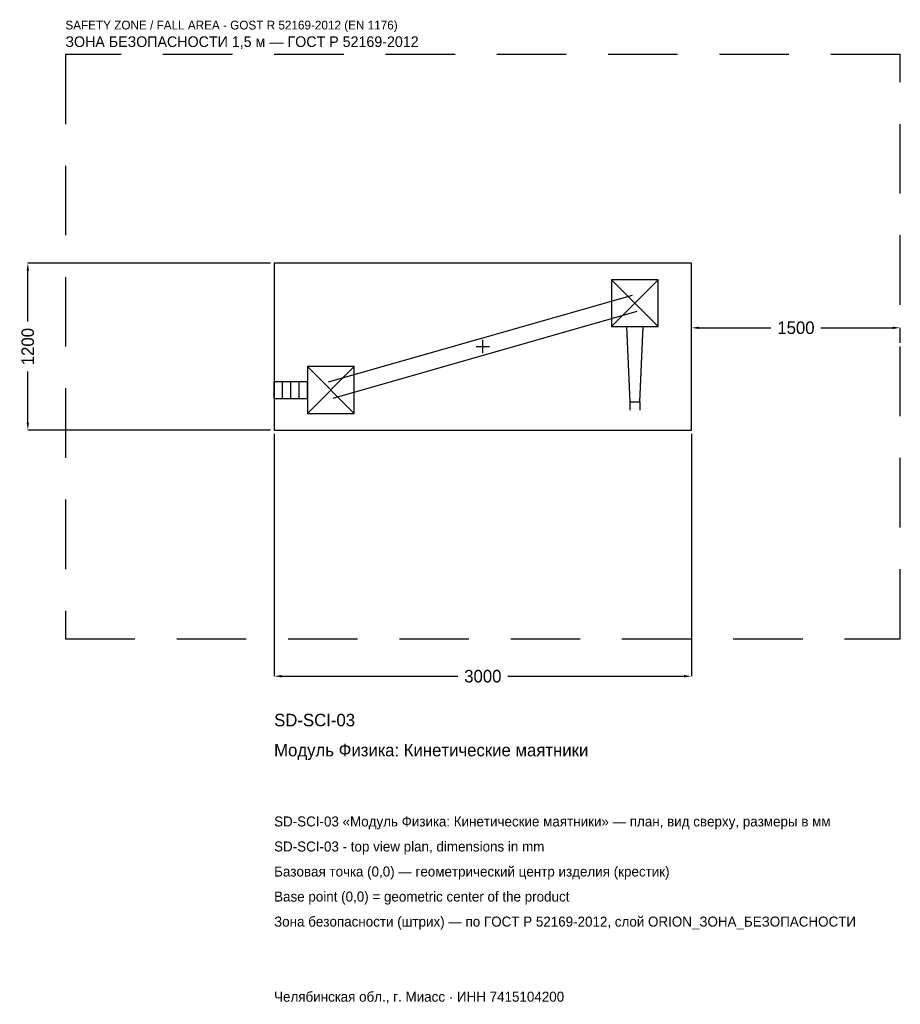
# Model space of a CAD drawing. Header units: metres. Extents: x -3328 to 3000, y -4729 to 2350.
import ezdxf

# ---------------------------------------------------------------- set-up
doc = ezdxf.new("R2010")
doc.units = ezdxf.units.M
doc.linetypes.add('DASHED', pattern=[800, 500, -300])
for name, color, linetype in [('ORION_ДАННЫЕ', 3, 'Continuous'), ('ORION_ЗОНА_БЕЗОПАСНОСТИ', 1, 'Continuous'), ('ORION_КОНТУР', 7, 'Continuous'), ('ORION_РАЗМЕРЫ', 8, 'Continuous')]:
    doc.layers.add(name, color=color, linetype=linetype)
doc.dimstyles.new('ORION', dxfattribs={"dimtxt": 90, "dimasz": 54, "dimexe": 1.25, "dimexo": 27, "dimtad": 1, "dimdec": 0, "dimcen": 2.5, "dimazin": 3, "dimtfac": 1, "dimtmove": 0, "dimatfit": 3, "dimarcsym": 0})

# ---------------------------------------------------------------- blocks, each defined once
blk = doc.blocks.new('_CLOSEDFILLED')
at = {"color": 0, "linetype": 'BYBLOCK'}
blk.add_solid([(-1, 0.16), (0, 0), (-1, -0.16)], dxfattribs=at)
blk = doc.blocks.new('*D1')
for p, q in [((-1500, -627), (-1500, -2370)), ((1500, -627), (1500, -2370)), ((-1446, -2370), (-180, -2370)), ((180, -2370), (1446, -2370))]:
    blk.add_line(p, q)
at = {"layer": 'Defpoints'}
for p in [(-1500, -600), (1500, -600), (-1500, -2370)]:
    blk.add_point(p, dxfattribs=at)
at = {"layer": 'ORION_РАЗМЕРЫ', "xscale": 54, "yscale": 54, "rotation": 180}
blk.add_blockref('_CLOSEDFILLED', (-1500, -2370), dxfattribs=at)
at = {"layer": 'ORION_РАЗМЕРЫ', "xscale": 54, "yscale": 54}
blk.add_blockref('_CLOSEDFILLED', (1500, -2370), dxfattribs=at)
at = {"layer": 'ORION_РАЗМЕРЫ', "insert": (0, -2370), "char_height": 90, "attachment_point": 5}
blk.add_mtext('3000', dxfattribs=at)
blk = doc.blocks.new('*D2')
for p, q in [((-1527, 600), (-3270, 600)), ((-3270, 180), (-3270, 546)), ((-3270, -546), (-3270, -180)), ((-1527, -600), (-3270, -600))]:
    blk.add_line(p, q)
at = {"layer": 'Defpoints'}
for p in [(-1500, 600), (-3270, -600), (-1500, -600)]:
    blk.add_point(p, dxfattribs=at)
at = {"layer": 'ORION_РАЗМЕРЫ', "xscale": 54, "yscale": 54}
for p, rotation in [((-3270, 600), 90), ((-3270, -600), 270)]:
    blk.add_blockref('_CLOSEDFILLED', p, dxfattribs=dict(at, rotation=rotation))
at = {"layer": 'ORION_РАЗМЕРЫ', "insert": (-3270, 0), "char_height": 90, "attachment_point": 5, "rotation": 90}
blk.add_mtext('1200', dxfattribs=at)
blk = doc.blocks.new('*D3')
for p, q in [((1500, 27), (1500, 135)), ((1554, 135), (2070, 135)), ((2430, 135), (2946, 135)), ((3000, 27), (3000, 135))]:
    blk.add_line(p, q)
at = {"layer": 'Defpoints'}
for p in [(1500, 135), (1500, 0), (3000, 0)]:
    blk.add_point(p, dxfattribs=at)
at = {"layer": 'ORION_РАЗМЕРЫ', "xscale": 54, "yscale": 54, "rotation": 180}
blk.add_blockref('_CLOSEDFILLED', (1500, 135), dxfattribs=at)
at = {"layer": 'ORION_РАЗМЕРЫ', "xscale": 54, "yscale": 54}
blk.add_blockref('_CLOSEDFILLED', (3000, 135), dxfattribs=at)
at = {"layer": 'ORION_РАЗМЕРЫ', "insert": (2250, 135), "char_height": 90, "attachment_point": 5}
blk.add_mtext('1500', dxfattribs=at)
blk = doc.blocks.new('ОРИОН SD-SCI-03 Модуль Физика Кинетические маятники')
at = {"layer": 'ORION_ЗОНА_БЕЗОПАСНОСТИ', "linetype": 'DASHED'}
blk.add_lwpolyline([(-3000, -2100), (3000, -2100), (3000, 2100), (-3000, 2100)], close=True, dxfattribs=at)
at = {"layer": 'ORION_КОНТУР'}
for p, q in [((924, 144), (1260, 480)), ((924, 480), (1260, 144)), ((-1108.6, -253.8), (1075.4, 370.2)), ((-1075.4, -370.2), (1108.6, 253.8)), ((-1260, -480), (-924, -144)), ((-1260, -144), (-924, -480)), ((-1500, -251.5), (-1260, -251.5)), ((-1500, -372.5), (-1500, -251.5)), ((-1440, -372.5), (-1440, -251.5)), ((-1380, -372.5), (-1380, -251.5)), ((-1320, -372.5), (-1320, -251.5)), ((-1260, -372.5), (-1260, -251.5)), ((-1500, -372.5), (-1260, -372.5)), ((1055.7, -396), (1055.7, -456.5)), ((1128.3, -396), (1128.3, -456.5))]:
    blk.add_line(p, q, dxfattribs=at)
for points in [[(-1500, -600), (1500, -600), (1500, 600), (-1500, 600)], [(924, 144), (1260, 144), (1260, 480), (924, 480)], [(-1260, -480), (-924, -480), (-924, -144), (-1260, -144)]]:
    blk.add_lwpolyline(points, close=True, dxfattribs=at)
blk.add_lwpolyline([(1031.5, 144), (1055.7, -396), (1128.3, -396), (1152.5, 144)], dxfattribs=at)
at = {"layer": 'ORION_РАЗМЕРЫ'}
for p, q in [((-48, 0), (48, 0)), ((0, -48), (0, 48))]:
    blk.add_line(p, q, dxfattribs=at)
at = {"layer": 'ORION_ДАННЫЕ'}
for tag, p in [('АРТИКУЛ', (-1500, -2730)), ('НАИМЕНОВАНИЕ', (-1500, -2946))]:
    blk.add_attdef(tag, p, '', height=90, dxfattribs=at)
at = {"layer": 'ORION_ДАННЫЕ', "flags": 1}
for tag, p in [('ПРОИЗВОДИТЕЛЬ', (-1500, -3162)), ('ТЕЛЕФОН', (-1500, -3378)), ('САЙТ', (-1500, -3810)), ('АДРЕС', (-1500, -4026)), ('РЕКВИЗИТЫ', (-1500, -4242)), ('ГАБАРИТЫ', (-1500, -4458)), ('ЗОНА_БЕЗОПАСНОСТИ', (-1500, -4674))]:
    blk.add_attdef(tag, p, '', height=90, dxfattribs=at)
at = {"layer": 'ORION_ЗОНА_БЕЗОПАСНОСТИ', "color": 1}
for s, height, p in [('SAFETY ZONE / FALL AREA - GOST R 52169-2012 (EN 1176)', 63, (-3000, 2280)), ('ЗОНА БЕЗОПАСНОСТИ 1,5 м — ГОСТ Р 52169-2012', 76.5, (-3000, 2154))]:
    blk.add_text(s, height=height, dxfattribs=at).set_placement(p)
at = {"layer": 'ORION_РАЗМЕРЫ'}
dim = blk.add_linear_dim(base=(-3270, -600), p1=(-1500, -600), p2=(-1500, 600), angle=90, dimstyle='ORION', dxfattribs=at)
dim.commit()
dim.dimension.update_dxf_attribs({"geometry": '*D2', "text_midpoint": (-3270, 0)})
for base, p1, p2, picture, middle in [((1500, 135), (1500, 0), (3000, 0), '*D3', (2250, 135)), ((-1500, -2370), (-1500, -600), (1500, -600), '*D1', (0, -2370))]:
    dim = blk.add_linear_dim(base=base, p1=p1, p2=p2, dimstyle='ORION', dxfattribs=at)
    dim.commit()
    dim.dimension.update_dxf_attribs({"geometry": picture, "text_midpoint": middle})

msp = doc.modelspace()

# ---------------------------------------------------------------- block references
msp.add_blockref('ОРИОН SD-SCI-03 Модуль Физика Кинетические маятники', (0, 0)).add_auto_attribs({'АРТИКУЛ': 'SD-SCI-03', 'НАИМЕНОВАНИЕ': 'Модуль Физика: Кинетические маятники'})

# ---------------------------------------------------------------- texts
at = {"layer": 'ORION_ДАННЫЕ', "color": 3}
for s, p in [('SD-SCI-03 «Модуль Физика: Кинетические маятники» — план, вид сверху, размеры в мм', (-1500, -3450)), ('SD-SCI-03 - top view plan, dimensions in mm', (-1500, -3630)), ('Челябинская обл., г. Миасс · ИНН 7415104200', (-1500, -4710))]:
    msp.add_text(s, height=72, dxfattribs=at).set_placement(p)
at = {"layer": 'ORION_ДАННЫЕ', "color": 7}
for s, p in [('Базовая точка (0,0) — геометрический центр изделия (крестик)', (-1500, -3810)), ('Base point (0,0) = geometric center of the product', (-1500, -3990))]:
    msp.add_text(s, height=72, dxfattribs=at).set_placement(p)
at = {"layer": 'ORION_ДАННЫЕ', "color": 1}
msp.add_text('Зона безопасности (штрих) — по ГОСТ Р 52169-2012, слой ORION_ЗОНА_БЕЗОПАСНОСТИ', height=72, dxfattribs=at).set_placement((-1500, -4170))

doc.saveas('drawing.dxf')
